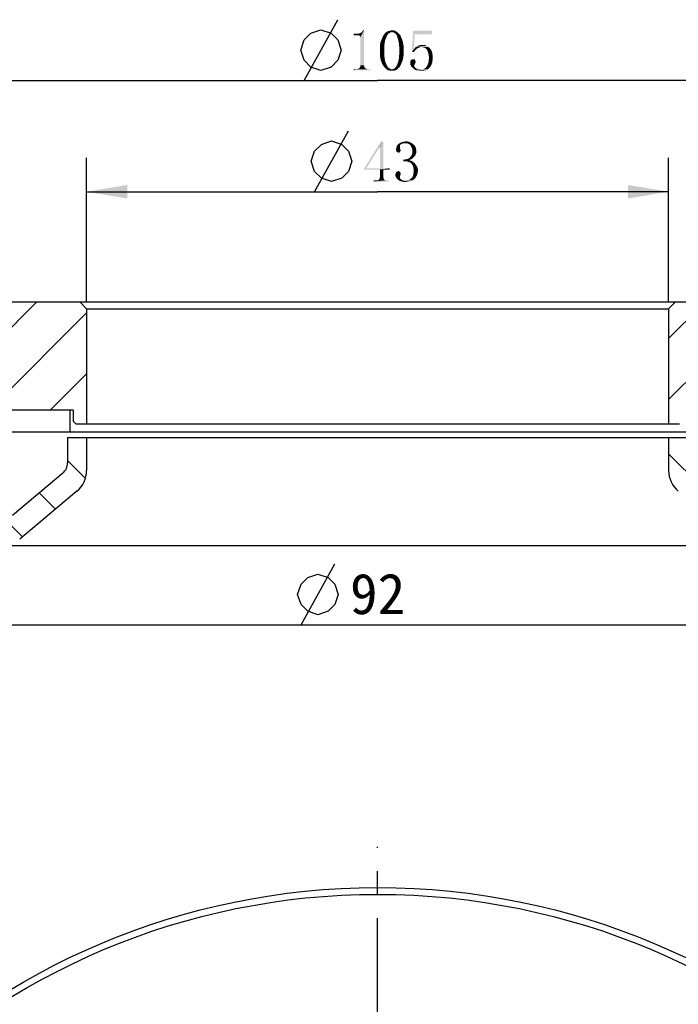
# Model space of a CAD drawing. Header units: millimetres. Extents: x 79 to 205, y 35 to 252.
# Tile 3 of 4: x 113 to 162, y 180 to 252. Entities that reach past the tile are written whole.
import ezdxf

# ---------------------------------------------------------------- set-up
doc = ezdxf.new("R2010")
doc.units = ezdxf.units.MM
doc.header["$LTSCALE"] = 23.1
doc.header["$PDMODE"] = 3
doc.header["$PDSIZE"] = 8
doc.linetypes.add('CENTER', pattern=[0.6, 0.375, -0.075, 0.075, -0.075])
doc.layers.get('0').update_dxf_attribs({"linetype": 'CONTINUOUS'})
doc.layers.get('Defpoints').update_dxf_attribs({"linetype": 'CONTINUOUS'})
for name, color, linetype in [('00_COMPONENTS', 7, 'CONTINUOUS'), ('03_ALL_AXES', 7, 'CONTINUOUS'), ('51__DRAFT_DIMS', 7, 'CONTINUOUS')]:
    doc.layers.add(name, color=color, linetype=linetype)
doc.styles.get("Standard").update_dxf_attribs({"font": 'simfang.ttf'})
doc.dimstyles.new('DIMSTYLE_1', dxfattribs={"dimtxt": 3, "dimasz": 3, "dimexe": 2.5, "dimexo": 0.5, "dimgap": 0.75, "dimtad": 1, "dimdsep": 46, "dimtxsty": 'STANDARD', "dimblk": '_FILLED', "dimblk1": '_FILLED', "dimblk2": '_FILLED', "dimcen": 0.09, "dimclrt": 3, "dimazin": 2, "dimtp": 0.3, "dimtm": 0.3, "dimtfac": 1, "dimtofl": 0, "dimtmove": 0, "dimatfit": 3, "dimldrblk": '_FILLED', "dimfxl": 1, "dimtolj": 1, "dimarcsym": 0})
doc.dimstyles.new('DIMSTYLE_4', dxfattribs={"dimtxt": 3, "dimasz": 3, "dimexe": 2.5, "dimexo": 0.5, "dimtad": 1, "dimdsep": 46, "dimtxsty": 'STANDARD', "dimblk": '_FILLED', "dimblk1": '_FILLED', "dimblk2": '_FILLED', "dimcen": 0.09, "dimclrt": 3, "dimazin": 2, "dimtp": 0.1, "dimtm": 0.1, "dimtfac": 1, "dimtofl": 0, "dimtmove": 0, "dimatfit": 1, "dimldrblk": '_FILLED', "dimfxl": 1, "dimtolj": 1, "dimarcsym": 0})

# ---------------------------------------------------------------- blocks, each defined once
blk = doc.blocks.new('_FILLED')
at = {"color": 0, "linetype": 'ByBlock'}
blk.add_solid([(0, 0), (-1, 0.167), (-1, -0.167)], dxfattribs=at)
blk = doc.blocks.new('*D1')
at = {"layer": '51__DRAFT_DIMS', "color": 4}
for p, q in [((87.411, 229.972), (87.411, 250.33)), ((192.411, 229.972), (192.411, 250.33)), ((87.411, 247.83), (139.911, 247.83)), ((192.411, 247.83), (139.911, 247.83))]:
    blk.add_line(p, q, dxfattribs=at)
at = {"layer": '51__DRAFT_DIMS', "color": 4, "xscale": 3, "yscale": 3, "zscale": 3, "rotation": 180}
blk.add_blockref('_FILLED', (87.411, 247.83), dxfattribs=at)
at = {"layer": '51__DRAFT_DIMS', "color": 4, "xscale": 3, "yscale": 3, "zscale": 3}
blk.add_blockref('_FILLED', (192.411, 247.83), dxfattribs=at)
blk = doc.blocks.new('*D2')
at = {"layer": '51__DRAFT_DIMS', "color": 4}
for p, q in [((118.411, 231.472), (118.411, 242.12)), ((161.411, 231.472), (161.411, 242.12)), ((118.411, 239.62), (139.911, 239.62)), ((161.411, 239.62), (139.911, 239.62))]:
    blk.add_line(p, q, dxfattribs=at)
at = {"layer": '51__DRAFT_DIMS', "color": 4, "xscale": 3, "yscale": 3, "zscale": 3, "rotation": 180}
blk.add_blockref('_FILLED', (118.411, 239.62), dxfattribs=at)
at = {"layer": '51__DRAFT_DIMS', "color": 4, "xscale": 3, "yscale": 3, "zscale": 3}
blk.add_blockref('_FILLED', (161.411, 239.62), dxfattribs=at)
blk = doc.blocks.new('*D6')
at = {"color": 4}
for p, q in [((102.481, 183.661), (91.074, 183.661)), ((105.981, 183.661), (102.481, 183.661)), ((116.808, 168.358), (105.981, 183.661))]:
    blk.add_line(p, q, dxfattribs=at)
at = {"color": 4, "xscale": 3, "yscale": 3, "zscale": 3, "rotation": 305.2806346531}
blk.add_blockref('_FILLED', (116.808, 168.358), dxfattribs=at)
blk = doc.blocks.new('*D10')
at = {"layer": '51__DRAFT_DIMS', "color": 0, "lineweight": -2}
for p, q in [((93.911, 214.972), (93.911, 205.118)), ((185.911, 214.972), (185.911, 205.118)), ((96.911, 207.618), (182.911, 207.618))]:
    blk.add_line(p, q, dxfattribs=at)
at = {"layer": 'Defpoints', "color": 0}
for p in [(93.911, 215.472), (185.911, 215.472), (185.911, 207.618)]:
    blk.add_point(p, dxfattribs=at)
at = {"layer": '51__DRAFT_DIMS', "color": 0, "linetype": 'ByBlock', "lineweight": -2, "xscale": 3, "yscale": 3, "zscale": 3, "rotation": 180}
blk.add_blockref('_FILLED', (93.911, 207.618), dxfattribs=at)
at = {"layer": '51__DRAFT_DIMS', "color": 0, "linetype": 'ByBlock', "lineweight": -2, "xscale": 3, "yscale": 3, "zscale": 3}
blk.add_blockref('_FILLED', (185.911, 207.618), dxfattribs=at)
at = {"layer": '51__DRAFT_DIMS', "color": 3, "insert": (139.911, 209.885), "char_height": 3, "attachment_point": 5}
blk.add_mtext('\\A1;92', dxfattribs=at)

msp = doc.modelspace()

# ---------------------------------------------------------------- hatches: boundary and pattern name
h = msp.add_hatch()
h.set_pattern_fill('ANSI31', color=256)
h.paths.add_polyline_path([(93.91087, 221.87195), (92.51087, 221.87195), (92.51087, 223.47195), (117.16087, 223.47195), (117.41087, 223.47195), (117.41087, 222.67195), (117.61087, 222.47195), (118.41087, 222.47195), (118.41087, 230.97195), (117.91087, 231.47195), (87.91087, 231.47195), (87.41087, 230.97195), (87.41087, 215.47195), (93.91087, 215.47195)])
h.paths.add_polyline_path([(192.41087, 215.47195), (192.41087, 230.97195), (191.91087, 231.47195), (161.91087, 231.47195), (161.41087, 230.97195), (161.41087, 222.47195), (162.21087, 222.47195), (162.41087, 222.67195), (162.41087, 223.47195), (162.66087, 223.47195), (187.3108, 223.47195), (187.3108, 221.87195), (185.91087, 221.87195), (185.91087, 215.47195)])
h = msp.add_hatch()
h.set_pattern_fill('ANSI31', color=256, angle=90)
h.paths.add_polyline_path([(87.41087, 213.47195), (87.41087, 215.47195), (93.91087, 215.47195), (112.28568, 215.47195, 0.17632698), (112.92847, 215.70591), (116.65366, 218.83172, 0.22169466), (117.01087, 219.59776), (117.01087, 221.47195), (118.41087, 221.47195), (118.41087, 219.01962, -0.22169466), (117.69645, 217.48753), (113.46851, 213.93987, -0.17632698), (112.18293, 213.47195)])
h = msp.add_hatch()
h.set_pattern_fill('ANSI31', color=256, angle=90)
h.paths.add_polyline_path([(192.41087, 213.47195), (192.41087, 215.47195), (185.91087, 215.47195), (167.53607, 215.47195, -0.17632698), (166.89328, 215.70591), (163.16809, 218.83172, -0.22169466), (162.81087, 219.59776), (162.81087, 221.47195), (161.41087, 221.47195), (161.41087, 219.01962, 0.22169466), (162.1253, 217.48753), (166.35324, 213.93987, 0.17632698), (167.63881, 213.47195)])

# ---------------------------------------------------------------- linework, layer by layer
at = {"color": 7}
for p, q in [((117.01087, 221.47195), (117.01087, 219.59776)), ((117.01087, 221.47195), (162.81087, 221.47195)), ((118.41087, 221.47195), (118.41087, 219.01962)), ((161.41087, 221.47195), (161.41087, 219.01962)), ((116.65366, 218.83172), (112.92847, 215.70591)), ((117.69645, 217.48753), (113.46851, 213.93987)), ((87.41087, 213.47195), (192.41087, 213.47195))]:
    msp.add_line(p, q, dxfattribs=at)
for centre, radius, start, end in [((116.01087, 219.59776), 1, 310, 0), ((116.41087, 219.01962), 2, 310, 0), ((163.41087, 219.01962), 2, 180, 230)]:
    msp.add_arc(centre, radius, start, end, dxfattribs=at)
at = {"layer": '00_COMPONENTS', "color": 7}
for p, q in [((87.91087, 231.47195), (191.91087, 231.47195)), ((118.41087, 230.97195), (117.91087, 231.47195)), ((161.41087, 230.97195), (161.91087, 231.47195)), ((118.41087, 230.97195), (118.41087, 222.47195)), ((118.41087, 230.97195), (161.41087, 230.97195)), ((161.41087, 230.97195), (161.41087, 222.47195)), ((117.41087, 223.47195), (92.51087, 223.47195)), ((117.16087, 223.47195), (117.16086, 221.87195)), ((117.41087, 223.47195), (117.41087, 222.67195)), ((117.61087, 222.47195), (117.41087, 222.67195)), ((117.61087, 222.47195), (162.21087, 222.47195)), ((92.51087, 221.87195), (187.31087, 221.87195)), ((87.41087, 213.47195), (192.41087, 213.47195))]:
    msp.add_line(p, q, dxfattribs=at)
for radius in [52.5, 52]:
    msp.add_circle((139.91087, 135.70469), radius, dxfattribs=at)
at = {"layer": '03_ALL_AXES', "color": 1, "linetype": 'CENTER'}
msp.add_line((139.91087, 135.70469), (139.91087, 191.20469), dxfattribs=at)
at = {"layer": '51__DRAFT_DIMS', "color": 3}
for p, q in [((134.47628, 247.8305), (136.97628, 252.3305)), ((135.25764, 239.61988), (137.75763, 244.11988)), ((134.25367, 207.61783), (136.75367, 212.11783))]:
    msp.add_line(p, q, dxfattribs=at)
for points in [[(134.22628, 250.08049), (134.47628, 250.83048), (134.97628, 251.33049), (135.72627, 251.58048), (136.47628, 251.33049), (136.97628, 250.83048), (137.22628, 250.08049), (136.97628, 249.33049), (136.47628, 248.83048), (135.72627, 248.58049), (134.97628, 248.83048), (134.47628, 249.33049), (134.22628, 250.08049)], [(135.00763, 241.86987), (135.25764, 242.61986), (135.75763, 243.11987), (136.50763, 243.36986), (137.25764, 243.11987), (137.75763, 242.61986), (138.00763, 241.86987), (137.75763, 241.11987), (137.25764, 240.61986), (136.50763, 240.36987), (135.75763, 240.61986), (135.25764, 241.11987), (135.00763, 241.86987)], [(134.00367, 209.86782), (134.25367, 210.61781), (134.75367, 211.11782), (135.50366, 211.36781), (136.25367, 211.11782), (136.75367, 210.61781), (137.00367, 209.86782), (136.75367, 209.11782), (136.25367, 208.61781), (135.50366, 208.36782), (134.75367, 208.61781), (134.25367, 209.11782), (134.00367, 209.86782)]]:
    msp.add_lwpolyline(points, dxfattribs=at)
for points in [[(138.15395, 251.18206), (138.50551, 251.29925), (138.57583, 251.32268)], [(138.45864, 251.18206), (138.15395, 251.18206), (138.57583, 251.32268)], [(138.41176, 251.29925), (138.50551, 251.29925), (138.15395, 251.18206)], [(138.31801, 251.29925), (138.41176, 251.29925), (138.15395, 251.18206)], [(138.31801, 251.29925), (138.15395, 251.18206), (138.15395, 251.29925)], [(138.45864, 251.18206), (138.64614, 251.34612), (138.71645, 251.393)], [(138.55239, 251.18206), (138.45864, 251.18206), (138.71645, 251.393)], [(138.45864, 251.18206), (138.57583, 251.32268), (138.64614, 251.34612)], [(138.55239, 251.18206), (138.71645, 251.393), (138.90395, 251.55706)], [(138.59926, 251.13518), (138.55239, 251.18206), (138.90395, 251.55706)], [(138.6227, 251.08831), (138.59926, 251.13518), (138.90395, 251.55706)], [(138.64614, 251.04143), (138.6227, 251.08831), (138.90395, 251.55706)], [(138.64614, 248.9555), (138.64614, 251.04143), (138.90395, 251.55706)], [(138.64614, 248.9555), (138.90395, 251.55706), (138.90395, 248.9555)], [(138.71645, 251.393), (138.76333, 251.43987), (138.90395, 251.55706)], [(138.76333, 251.43987), (138.8102, 251.51018), (138.90395, 251.55706)], [(138.90395, 251.55706), (138.8102, 251.51018), (138.83364, 251.55706)], [(140.21645, 250.90081), (140.26333, 251.018), (140.56801, 251.04144)], [(140.21645, 250.90081), (140.56801, 251.04144), (140.47426, 250.8305)], [(140.59145, 251.13519), (140.56801, 251.04144), (140.26333, 251.018)], [(140.59145, 251.13519), (140.26333, 251.018), (140.3102, 251.13519)], [(140.63833, 251.2055), (140.3102, 251.13519), (140.38051, 251.22893)], [(140.3102, 251.13519), (140.63833, 251.2055), (140.59145, 251.13519)], [(140.73208, 251.32269), (140.6852, 251.27581), (140.38051, 251.22893)], [(140.73208, 251.32269), (140.38051, 251.22893), (140.45083, 251.32269)], [(140.38051, 251.22893), (140.6852, 251.27581), (140.63833, 251.2055)], [(140.84926, 251.393), (140.80239, 251.34612), (140.45083, 251.32269)], [(140.84926, 251.393), (140.45083, 251.32269), (140.52114, 251.393)], [(140.45083, 251.32269), (140.80239, 251.34612), (140.73208, 251.32269)], [(141.31801, 251.43987), (140.96645, 251.41643), (140.52114, 251.393)], [(141.31801, 251.43987), (140.52114, 251.393), (140.59145, 251.43987)], [(140.84926, 251.393), (140.52114, 251.393), (140.96645, 251.41643)], [(141.22426, 251.48675), (140.59145, 251.43987), (140.6852, 251.48675)], [(140.59145, 251.43987), (141.22426, 251.48675), (141.31801, 251.43987)], [(140.6852, 251.48675), (140.77895, 251.51018), (141.15395, 251.53362)], [(140.6852, 251.48675), (141.15395, 251.53362), (141.22426, 251.48675)], [(141.0602, 251.53362), (141.15395, 251.53362), (140.77895, 251.51018)], [(141.0602, 251.53362), (140.77895, 251.51018), (140.8727, 251.53362)], [(140.84926, 251.393), (140.96645, 251.41643), (140.89614, 251.393)], [(140.8727, 251.53362), (140.96645, 251.55706), (141.0602, 251.53362)], [(141.03676, 251.393), (140.96645, 251.41643), (141.31801, 251.43987)], [(141.08364, 251.393), (141.03676, 251.393), (141.31801, 251.43987)], [(141.08364, 251.393), (141.31801, 251.43987), (141.38833, 251.393)], [(141.38833, 251.393), (141.15395, 251.34612), (141.08364, 251.393)], [(141.20083, 251.32269), (141.15395, 251.34612), (141.38833, 251.393)], [(141.20083, 251.32269), (141.38833, 251.393), (141.45864, 251.32269)], [(141.45864, 251.32269), (141.2477, 251.27581), (141.20083, 251.32269)], [(141.2477, 251.27581), (141.45864, 251.32269), (141.52895, 251.25237)], [(141.52895, 251.25237), (141.29458, 251.2055), (141.2477, 251.27581)], [(141.29458, 251.2055), (141.52895, 251.25237), (141.59926, 251.15862)], [(141.59926, 251.15862), (141.34145, 251.13519), (141.29458, 251.2055)], [(141.36489, 251.04144), (141.34145, 251.13519), (141.59926, 251.15862)], [(141.36489, 251.04144), (141.59926, 251.15862), (141.64614, 251.04144)], [(141.64614, 251.04144), (141.4352, 250.8305), (141.36489, 251.04144)], [(141.64614, 251.04144), (141.69301, 250.92425), (141.4352, 250.8305)], [(142.65395, 251.25237), (142.44301, 249.93987), (142.53676, 251.51018)], [(142.65395, 251.25237), (142.58364, 250.12737), (142.44301, 249.93987)], [(142.53676, 251.51018), (143.94301, 251.51018), (142.65395, 251.25237)], [(142.65395, 251.25237), (143.94301, 251.51018), (143.89614, 251.25237)], [(140.07583, 250.36175), (140.09926, 250.52581), (140.42739, 250.59612)], [(140.07583, 250.36175), (140.42739, 250.59612), (140.40395, 250.33831)], [(140.40395, 250.33831), (140.07583, 250.22112), (140.07583, 250.36175)], [(140.07583, 250.05706), (140.07583, 250.22112), (140.40395, 250.33831)], [(140.07583, 250.05706), (140.40395, 250.33831), (140.40395, 250.05706)], [(140.42739, 250.59612), (140.09926, 250.52581), (140.1227, 250.66644)], [(140.1227, 250.66644), (140.16958, 250.78362), (140.47426, 250.8305)], [(140.1227, 250.66644), (140.47426, 250.8305), (140.42739, 250.59612)], [(140.47426, 250.8305), (140.16958, 250.78362), (140.21645, 250.90081)], [(141.4352, 250.8305), (141.69301, 250.92425), (141.73989, 250.80706)], [(141.73989, 250.80706), (141.48208, 250.59612), (141.4352, 250.8305)], [(141.73989, 250.80706), (141.78676, 250.66644), (141.48208, 250.59612)], [(141.48208, 250.59612), (141.78676, 250.66644), (141.8102, 250.52581)], [(141.8102, 250.52581), (141.50551, 250.33831), (141.48208, 250.59612)], [(141.8102, 250.52581), (141.83364, 250.38518), (141.50551, 250.33831)], [(141.50551, 250.33831), (141.83364, 250.38518), (141.83364, 250.22112)], [(141.83364, 250.22112), (141.50551, 250.05706), (141.50551, 250.33831)], [(143.09926, 250.29143), (142.65395, 250.22112), (142.7477, 250.31487)], [(143.09926, 250.29143), (143.00551, 250.268), (142.65395, 250.22112)], [(143.00551, 250.268), (142.9352, 250.24456), (142.65395, 250.22112)], [(142.7477, 250.31487), (142.84145, 250.36175), (143.54458, 250.40862)], [(142.7477, 250.31487), (143.54458, 250.40862), (143.66176, 250.31487)], [(142.7477, 250.31487), (143.66176, 250.31487), (143.09926, 250.29143)], [(143.54458, 250.40862), (142.84145, 250.36175), (142.91176, 250.40862)], [(143.23989, 250.4555), (143.40395, 250.4555), (142.91176, 250.40862)], [(143.23989, 250.4555), (142.91176, 250.40862), (143.07583, 250.4555)], [(142.91176, 250.40862), (143.40395, 250.4555), (143.54458, 250.40862)], [(143.19301, 250.29143), (143.09926, 250.29143), (143.66176, 250.31487)], [(143.3102, 250.268), (143.19301, 250.29143), (143.66176, 250.31487)], [(143.40395, 250.24456), (143.3102, 250.268), (143.66176, 250.31487)], [(143.40395, 250.24456), (143.66176, 250.31487), (143.77895, 250.22112)], [(140.40395, 250.05706), (140.07583, 249.86956), (140.07583, 250.05706)], [(140.07583, 249.86956), (140.40395, 250.05706), (140.40395, 249.75237)], [(140.40395, 249.75237), (140.07583, 249.7055), (140.07583, 249.86956)], [(140.09926, 249.56487), (140.07583, 249.7055), (140.40395, 249.75237)], [(140.09926, 249.56487), (140.40395, 249.75237), (140.42739, 249.47112)], [(140.42739, 249.47112), (140.1227, 249.40081), (140.09926, 249.56487)], [(141.83364, 249.7055), (141.48208, 249.47112), (141.50551, 249.75237)], [(141.83364, 249.7055), (141.8102, 249.56487), (141.48208, 249.47112)], [(141.48208, 249.47112), (141.8102, 249.56487), (141.78676, 249.42425)], [(141.50551, 250.05706), (141.83364, 250.22112), (141.83364, 250.05706)], [(141.83364, 250.05706), (141.83364, 249.86956), (141.50551, 249.75237)], [(141.83364, 250.05706), (141.50551, 249.75237), (141.50551, 250.05706)], [(141.50551, 249.75237), (141.83364, 249.86956), (141.83364, 249.7055)], [(142.58364, 250.12737), (142.72426, 250.10393), (142.44301, 249.93987)], [(142.72426, 250.10393), (142.65395, 250.03362), (142.44301, 249.93987)], [(142.44301, 249.93987), (142.65395, 250.03362), (142.60708, 249.93987)], [(142.86489, 250.22112), (142.79458, 250.17425), (142.58364, 250.12737)], [(142.86489, 250.22112), (142.58364, 250.12737), (142.65395, 250.22112)], [(142.58364, 250.12737), (142.79458, 250.17425), (142.72426, 250.10393)], [(142.65395, 250.22112), (142.9352, 250.24456), (142.86489, 250.22112)], [(143.77895, 250.22112), (143.4977, 250.17425), (143.40395, 250.24456)], [(143.56801, 250.0805), (143.4977, 250.17425), (143.77895, 250.22112)], [(143.56801, 250.0805), (143.77895, 250.22112), (143.8727, 250.0805)], [(143.8727, 250.0805), (143.61489, 249.96331), (143.56801, 250.0805)], [(143.61489, 249.96331), (143.8727, 250.0805), (143.94301, 249.91643)], [(143.94301, 249.91643), (143.66176, 249.82268), (143.61489, 249.96331)], [(143.66176, 249.82268), (143.94301, 249.91643), (143.96645, 249.75237)], [(143.96645, 249.75237), (143.6852, 249.68206), (143.66176, 249.82268)], [(143.6852, 249.68206), (143.96645, 249.75237), (143.98989, 249.54143)], [(143.98989, 249.54143), (143.70864, 249.518), (143.6852, 249.68206)], [(143.6852, 249.3305), (143.70864, 249.518), (143.98989, 249.54143)], [(143.6852, 249.3305), (143.98989, 249.54143), (143.96645, 249.3305)], [(138.92739, 248.83831), (138.59926, 248.79143), (138.6227, 248.83831)], [(138.59926, 248.79143), (138.92739, 248.83831), (138.95083, 248.79143)], [(138.90395, 248.9555), (138.6227, 248.88518), (138.64614, 248.9555)], [(138.6227, 248.88518), (138.90395, 248.9555), (138.92739, 248.88518)], [(138.92739, 248.88518), (138.6227, 248.83831), (138.6227, 248.88518)], [(138.6227, 248.83831), (138.92739, 248.88518), (138.92739, 248.83831)], [(140.16958, 249.28362), (140.1227, 249.40081), (140.42739, 249.47112)], [(140.16958, 249.28362), (140.42739, 249.47112), (140.47426, 249.23675)], [(140.47426, 249.23675), (140.21645, 249.143), (140.16958, 249.28362)], [(140.26333, 249.02581), (140.21645, 249.143), (140.47426, 249.23675)], [(140.26333, 249.02581), (140.47426, 249.23675), (140.56801, 249.02581)], [(140.56801, 249.02581), (140.33364, 248.93206), (140.26333, 249.02581)], [(140.56801, 249.02581), (140.59145, 248.9555), (140.33364, 248.93206)], [(140.33364, 248.93206), (140.59145, 248.9555), (140.63833, 248.88519)], [(140.63833, 248.88519), (140.38051, 248.83831), (140.33364, 248.93206)], [(140.38051, 248.83831), (140.63833, 248.88519), (140.6852, 248.81487)], [(140.6852, 248.81487), (140.45083, 248.768), (140.38051, 248.83831)], [(140.45083, 248.768), (140.6852, 248.81487), (140.73208, 248.768)], [(141.20083, 248.768), (141.2477, 248.81487), (141.52895, 248.83831)], [(141.20083, 248.768), (141.52895, 248.83831), (141.45864, 248.768)], [(141.52895, 248.83831), (141.2477, 248.81487), (141.29458, 248.88519)], [(141.59926, 248.93206), (141.29458, 248.88519), (141.31801, 248.9555)], [(141.29458, 248.88519), (141.59926, 248.93206), (141.52895, 248.83831)], [(141.31801, 248.9555), (141.36489, 249.02581), (141.64614, 249.04925)], [(141.31801, 248.9555), (141.64614, 249.04925), (141.59926, 248.93206)], [(141.69301, 249.16643), (141.36489, 249.02581), (141.4352, 249.23675)], [(141.69301, 249.16643), (141.64614, 249.04925), (141.36489, 249.02581)], [(141.78676, 249.42425), (141.4352, 249.23675), (141.48208, 249.47112)], [(141.78676, 249.42425), (141.73989, 249.28362), (141.4352, 249.23675)], [(141.4352, 249.23675), (141.73989, 249.28362), (141.69301, 249.16643)], [(142.70083, 249.28362), (142.32583, 249.26018), (142.3727, 249.3305)], [(142.32583, 249.26018), (142.70083, 249.28362), (142.72426, 249.21331)], [(142.72426, 249.21331), (142.32583, 249.143), (142.32583, 249.26018)], [(142.32583, 249.143), (142.72426, 249.21331), (142.70083, 249.11956)], [(142.70083, 249.11956), (142.32583, 249.02581), (142.32583, 249.143)], [(142.70083, 249.11956), (142.65395, 249.04925), (142.32583, 249.02581)], [(142.32583, 249.02581), (142.65395, 249.04925), (142.63051, 249.00237)], [(142.63051, 249.00237), (142.3727, 248.90862), (142.32583, 249.02581)], [(142.65395, 249.37737), (142.67739, 249.35393), (142.3727, 249.3305)], [(142.65395, 249.37737), (142.3727, 249.3305), (142.41958, 249.37737)], [(142.3727, 249.3305), (142.67739, 249.35393), (142.70083, 249.28362)], [(142.63051, 249.00237), (142.60708, 248.93206), (142.3727, 248.90862)], [(142.3727, 248.90862), (142.60708, 248.93206), (142.63051, 248.86175)], [(142.63051, 248.86175), (142.46645, 248.81487), (142.3727, 248.90862)], [(142.58364, 249.40081), (142.63051, 249.40081), (142.41958, 249.37737)], [(142.53676, 249.40081), (142.58364, 249.40081), (142.41958, 249.37737)], [(142.48989, 249.40081), (142.53676, 249.40081), (142.41958, 249.37737)], [(142.48989, 249.40081), (142.41958, 249.37737), (142.44301, 249.40081)], [(142.41958, 249.37737), (142.63051, 249.40081), (142.65395, 249.37737)], [(142.46645, 248.81487), (142.63051, 248.86175), (142.65395, 248.81487)], [(142.65395, 248.81487), (142.5602, 248.72112), (142.46645, 248.81487)], [(142.65395, 248.81487), (142.70083, 248.768), (142.5602, 248.72112)], [(143.77895, 248.81487), (143.47426, 248.79143), (143.54458, 248.88518)], [(143.47426, 248.79143), (143.77895, 248.81487), (143.70864, 248.74456)], [(143.8727, 248.9555), (143.54458, 248.88518), (143.61489, 249.00237)], [(143.54458, 248.88518), (143.8727, 248.9555), (143.77895, 248.81487)], [(143.94301, 249.143), (143.61489, 249.00237), (143.66176, 249.143)], [(143.61489, 249.00237), (143.94301, 249.143), (143.8727, 248.9555)], [(143.96645, 249.3305), (143.66176, 249.143), (143.6852, 249.3305)], [(143.66176, 249.143), (143.96645, 249.3305), (143.94301, 249.143)], [(139.23208, 248.67425), (139.41958, 248.67425), (138.15395, 248.5805)], [(139.16176, 248.67425), (139.23208, 248.67425), (138.15395, 248.5805)], [(138.38833, 248.67425), (139.16176, 248.67425), (138.15395, 248.5805)], [(138.31801, 248.67425), (138.38833, 248.67425), (138.15395, 248.5805)], [(138.31801, 248.67425), (138.15395, 248.5805), (138.15395, 248.67425)], [(138.15395, 248.5805), (139.41958, 248.67425), (139.41958, 248.5805)], [(139.09145, 248.69768), (138.38833, 248.67425), (138.45864, 248.69768)], [(138.38833, 248.67425), (139.09145, 248.69768), (139.16176, 248.67425)], [(139.04458, 248.72112), (138.45864, 248.69768), (138.50551, 248.72112)], [(138.45864, 248.69768), (139.04458, 248.72112), (139.09145, 248.69768)], [(138.9977, 248.74456), (138.50551, 248.72112), (138.55239, 248.74456)], [(138.50551, 248.72112), (138.9977, 248.74456), (139.04458, 248.72112)], [(138.95083, 248.79143), (138.55239, 248.74456), (138.59926, 248.79143)], [(138.55239, 248.74456), (138.95083, 248.79143), (138.9977, 248.74456)], [(140.73208, 248.768), (140.54458, 248.69769), (140.45083, 248.768)], [(140.73208, 248.768), (140.80239, 248.72112), (140.54458, 248.69769)], [(140.54458, 248.69769), (140.80239, 248.72112), (140.84926, 248.69769)], [(140.84926, 248.69769), (140.61489, 248.62737), (140.54458, 248.69769)], [(140.84926, 248.69769), (140.89614, 248.67425), (140.61489, 248.62737)], [(140.61489, 248.62737), (141.01333, 248.67425), (141.38833, 248.69769)], [(140.61489, 248.62737), (141.38833, 248.69769), (141.31801, 248.62737)], [(140.96645, 248.67425), (141.01333, 248.67425), (140.61489, 248.62737)], [(140.89614, 248.67425), (140.96645, 248.67425), (140.61489, 248.62737)], [(141.31801, 248.62737), (140.6852, 248.5805), (140.61489, 248.62737)], [(140.77895, 248.5805), (140.6852, 248.5805), (141.31801, 248.62737)], [(141.15395, 248.5805), (140.77895, 248.5805), (141.31801, 248.62737)], [(141.15395, 248.5805), (140.8727, 248.55706), (140.77895, 248.5805)], [(140.96645, 248.55706), (140.8727, 248.55706), (141.15395, 248.5805)], [(140.96645, 248.55706), (141.15395, 248.5805), (141.0602, 248.55706)], [(141.38833, 248.69769), (141.01333, 248.67425), (141.08364, 248.69769)], [(141.08364, 248.69769), (141.13051, 248.72112), (141.45864, 248.768)], [(141.08364, 248.69769), (141.45864, 248.768), (141.38833, 248.69769)], [(141.45864, 248.768), (141.13051, 248.72112), (141.20083, 248.768)], [(141.15395, 248.5805), (141.31801, 248.62737), (141.22426, 248.5805)], [(142.5602, 248.72112), (142.70083, 248.768), (142.77114, 248.72112)], [(142.77114, 248.72112), (142.67739, 248.62737), (142.5602, 248.72112)], [(142.77114, 248.72112), (142.95864, 248.67425), (142.67739, 248.62737)], [(142.95864, 248.67425), (143.1227, 248.65081), (142.67739, 248.62737)], [(143.1227, 248.65081), (143.59145, 248.65081), (142.67739, 248.62737)], [(142.67739, 248.62737), (143.59145, 248.65081), (143.4977, 248.60393)], [(143.4977, 248.60393), (142.81801, 248.5805), (142.67739, 248.62737)], [(142.95864, 248.5805), (142.81801, 248.5805), (143.4977, 248.60393)], [(143.33364, 248.5805), (142.95864, 248.5805), (143.4977, 248.60393)], [(143.33364, 248.5805), (143.1227, 248.55706), (142.95864, 248.5805)], [(143.1227, 248.65081), (143.26333, 248.67425), (143.66176, 248.69768)], [(143.1227, 248.65081), (143.66176, 248.69768), (143.59145, 248.65081)], [(143.1227, 248.55706), (143.33364, 248.5805), (143.21645, 248.55706)], [(143.66176, 248.69768), (143.26333, 248.67425), (143.38051, 248.72112)], [(143.33364, 248.5805), (143.4977, 248.60393), (143.42739, 248.5805)], [(143.70864, 248.74456), (143.38051, 248.72112), (143.47426, 248.79143)], [(143.38051, 248.72112), (143.70864, 248.74456), (143.66176, 248.69768)], [(140.33364, 243.34644), (140.05239, 242.90113), (138.90395, 241.33082)], [(140.33364, 243.34644), (138.90395, 241.33082), (140.16958, 243.34644)], [(140.07583, 242.90113), (140.05239, 242.90113), (140.33364, 243.34644)], [(140.07583, 241.35425), (140.07583, 242.90113), (140.33364, 243.34644)], [(140.07583, 241.35425), (140.33364, 243.34644), (140.33364, 241.35425)], [(141.55239, 242.948), (141.29458, 242.87769), (141.31801, 242.99488)], [(141.57583, 243.06519), (141.31801, 242.99488), (141.38833, 243.08863)], [(141.57583, 243.06519), (141.55239, 243.01832), (141.31801, 242.99488)], [(141.31801, 242.99488), (141.55239, 243.01832), (141.55239, 242.948)], [(141.69301, 243.15894), (141.38833, 243.08863), (141.50551, 243.18238)], [(141.69301, 243.15894), (141.6227, 243.11207), (141.38833, 243.08863)], [(141.38833, 243.08863), (141.6227, 243.11207), (141.57583, 243.06519)], [(141.8102, 243.20582), (141.50551, 243.18238), (141.6227, 243.25269)], [(141.50551, 243.18238), (141.8102, 243.20582), (141.69301, 243.15894)], [(142.32583, 243.27613), (141.6227, 243.25269), (141.73989, 243.29957)], [(141.8102, 243.20582), (141.6227, 243.25269), (142.32583, 243.27613)], [(142.1852, 243.323), (141.73989, 243.29957), (141.88051, 243.323)], [(141.73989, 243.29957), (142.1852, 243.323), (142.32583, 243.27613)], [(141.95083, 243.20582), (141.8102, 243.20582), (142.32583, 243.27613)], [(141.88051, 243.323), (142.02114, 243.34644), (142.1852, 243.323)], [(142.06801, 243.20582), (141.95083, 243.20582), (142.32583, 243.27613)], [(142.06801, 243.20582), (142.32583, 243.27613), (142.44301, 243.20582)], [(142.44301, 243.20582), (142.1852, 243.15894), (142.06801, 243.20582)], [(142.27895, 243.11207), (142.1852, 243.15894), (142.44301, 243.20582)], [(142.27895, 243.11207), (142.44301, 243.20582), (142.5602, 243.11207)], [(142.5602, 243.11207), (142.34926, 243.04175), (142.27895, 243.11207)], [(142.34926, 243.04175), (142.5602, 243.11207), (142.65395, 243.01832)], [(142.65395, 243.01832), (142.39614, 242.948), (142.34926, 243.04175)], [(142.39614, 242.948), (142.65395, 243.01832), (142.72426, 242.90113)], [(140.05239, 242.90113), (139.06801, 241.35425), (138.90395, 241.33082)], [(141.55239, 242.85425), (141.27114, 242.7605), (141.29458, 242.87769)], [(141.55239, 242.85425), (141.57583, 242.80738), (141.27114, 242.7605)], [(141.57583, 242.80738), (141.57583, 242.78394), (141.27114, 242.7605)], [(141.27114, 242.7605), (141.57583, 242.78394), (141.59926, 242.73707)], [(141.59926, 242.73707), (141.27114, 242.69019), (141.27114, 242.7605)], [(141.27114, 242.69019), (141.59926, 242.73707), (141.6227, 242.69019)], [(141.6227, 242.69019), (141.29458, 242.64332), (141.27114, 242.69019)], [(141.55239, 242.948), (141.55239, 242.90113), (141.29458, 242.87769)], [(141.29458, 242.87769), (141.55239, 242.90113), (141.55239, 242.85425)], [(141.29458, 242.64332), (141.6227, 242.69019), (141.59926, 242.61988)], [(141.59926, 242.61988), (141.29458, 242.59644), (141.29458, 242.64332)], [(141.34145, 242.573), (141.29458, 242.59644), (141.59926, 242.61988)], [(141.34145, 242.573), (141.59926, 242.61988), (141.57583, 242.573)], [(141.57583, 242.573), (141.38833, 242.52613), (141.34145, 242.573)], [(141.38833, 242.52613), (141.57583, 242.573), (141.52895, 242.52613)], [(141.52895, 242.52613), (141.45864, 242.50269), (141.38833, 242.52613)], [(142.70083, 242.31519), (142.3727, 242.24488), (142.44301, 242.36207)], [(142.3727, 242.24488), (142.70083, 242.31519), (142.63051, 242.22144)], [(142.72426, 242.90113), (142.44301, 242.83082), (142.39614, 242.948)], [(142.44301, 242.83082), (142.72426, 242.90113), (142.7477, 242.78394)], [(142.7477, 242.78394), (142.46645, 242.73707), (142.44301, 242.83082)], [(142.7477, 242.43238), (142.44301, 242.36207), (142.46645, 242.47925)], [(142.44301, 242.36207), (142.7477, 242.43238), (142.70083, 242.31519)], [(142.46645, 242.73707), (142.7477, 242.78394), (142.77114, 242.66675)], [(142.77114, 242.66675), (142.46645, 242.61988), (142.46645, 242.73707)], [(142.46645, 242.61988), (142.77114, 242.66675), (142.77114, 242.54957)], [(142.77114, 242.54957), (142.46645, 242.47925), (142.46645, 242.61988)], [(142.46645, 242.47925), (142.77114, 242.54957), (142.7477, 242.43238)], [(142.3727, 242.0105), (141.8102, 241.98707), (141.97426, 242.0105)], [(141.8102, 241.98707), (142.3727, 242.0105), (142.23208, 241.96363)], [(142.23208, 241.96363), (141.8102, 241.86988), (141.8102, 241.98707)], [(142.23208, 241.96363), (142.41958, 241.89332), (141.8102, 241.86988)], [(141.90395, 241.86988), (141.8102, 241.86988), (142.41958, 241.89332)], [(142.02114, 241.86988), (141.90395, 241.86988), (142.41958, 241.89332)], [(141.97426, 242.0105), (142.11489, 242.03394), (142.46645, 242.05738)], [(141.97426, 242.0105), (142.46645, 242.05738), (142.3727, 242.0105)], [(142.09145, 241.84644), (142.02114, 241.86988), (142.41958, 241.89332)], [(142.1852, 241.823), (142.09145, 241.84644), (142.41958, 241.89332)], [(142.46645, 242.05738), (142.11489, 242.03394), (142.20864, 242.08082)], [(142.25551, 241.79957), (142.1852, 241.823), (142.41958, 241.89332)], [(142.5602, 242.15113), (142.20864, 242.08082), (142.30239, 242.15113)], [(142.20864, 242.08082), (142.5602, 242.15113), (142.46645, 242.05738)], [(142.25551, 241.79957), (142.41958, 241.89332), (142.5602, 241.79957)], [(142.5602, 241.79957), (142.32583, 241.77613), (142.25551, 241.79957)], [(142.63051, 242.22144), (142.30239, 242.15113), (142.3727, 242.24488)], [(142.30239, 242.15113), (142.63051, 242.22144), (142.5602, 242.15113)], [(142.3727, 241.72925), (142.32583, 241.77613), (142.5602, 241.79957)], [(142.3727, 241.72925), (142.5602, 241.79957), (142.67739, 241.70582)], [(142.67739, 241.70582), (142.41958, 241.68238), (142.3727, 241.72925)], [(142.48989, 241.58863), (142.41958, 241.68238), (142.67739, 241.70582)], [(142.48989, 241.58863), (142.67739, 241.70582), (142.7477, 241.58863)], [(142.7477, 241.58863), (142.53676, 241.47144), (142.48989, 241.58863)], [(142.7477, 241.58863), (142.81801, 241.49488), (142.53676, 241.47144)], [(140.33364, 241.35425), (140.80239, 241.35425), (138.90395, 241.33082)], [(140.07583, 241.35425), (140.33364, 241.35425), (138.90395, 241.33082)], [(139.06801, 241.35425), (140.07583, 241.35425), (138.90395, 241.33082)], [(138.90395, 241.2605), (138.90395, 241.33082), (140.80239, 241.35425)], [(140.07583, 241.2605), (138.90395, 241.2605), (140.80239, 241.35425)], [(140.33364, 241.2605), (140.07583, 241.2605), (140.80239, 241.35425)], [(140.33364, 241.2605), (140.07583, 240.67456), (140.07583, 241.2605)], [(140.07583, 240.67456), (140.33364, 241.2605), (140.33364, 240.67456)], [(140.33364, 241.2605), (140.80239, 241.35425), (140.80239, 241.2605)], [(141.6227, 240.93238), (141.22426, 240.8855), (141.2477, 240.97925)], [(141.22426, 240.8855), (141.6227, 240.93238), (141.59926, 240.86207)], [(141.59926, 240.86207), (141.22426, 240.79175), (141.22426, 240.8855)], [(141.22426, 240.79175), (141.59926, 240.86207), (141.57583, 240.79175)], [(141.57583, 241.073), (141.59926, 241.00269), (141.2477, 240.97925)], [(141.57583, 241.073), (141.2477, 240.97925), (141.29458, 241.073)], [(141.2477, 240.97925), (141.59926, 241.00269), (141.6227, 240.93238)], [(141.50551, 241.11988), (141.55239, 241.09644), (141.29458, 241.073)], [(141.50551, 241.11988), (141.29458, 241.073), (141.36489, 241.11988)], [(141.29458, 241.073), (141.55239, 241.09644), (141.57583, 241.073)], [(141.48208, 241.14332), (141.36489, 241.11988), (141.4352, 241.14332)], [(141.36489, 241.11988), (141.48208, 241.14332), (141.50551, 241.11988)], [(142.81801, 240.83863), (142.48989, 240.72144), (142.53676, 240.86207)], [(142.48989, 240.72144), (142.81801, 240.83863), (142.7477, 240.698)], [(142.53676, 241.47144), (142.81801, 241.49488), (142.86489, 241.37769)], [(142.86489, 241.37769), (142.5602, 241.33082), (142.53676, 241.47144)], [(142.86489, 241.00269), (142.53676, 240.86207), (142.5602, 241.00269)], [(142.53676, 240.86207), (142.86489, 241.00269), (142.81801, 240.83863)], [(142.5602, 241.33082), (142.86489, 241.37769), (142.88833, 241.2605)], [(142.88833, 241.2605), (142.58364, 241.19019), (142.5602, 241.33082)], [(142.88833, 241.14332), (142.5602, 241.00269), (142.58364, 241.19019)], [(142.5602, 241.00269), (142.88833, 241.14332), (142.86489, 241.00269)], [(142.58364, 241.19019), (142.88833, 241.2605), (142.88833, 241.14332)], [(140.59145, 240.46363), (140.75551, 240.46363), (139.60708, 240.36988)], [(140.4977, 240.46363), (140.59145, 240.46363), (139.60708, 240.36988)], [(139.9352, 240.46363), (140.4977, 240.46363), (139.60708, 240.36988)], [(139.86489, 240.46363), (139.9352, 240.46363), (139.60708, 240.36988)], [(139.81801, 240.46363), (139.86489, 240.46363), (139.60708, 240.36988)], [(139.81801, 240.46363), (139.60708, 240.36988), (139.60708, 240.46363)], [(139.60708, 240.36988), (140.75551, 240.46363), (140.75551, 240.36988)], [(139.9352, 240.46363), (139.98208, 240.48707), (140.40395, 240.5105)], [(139.9352, 240.46363), (140.40395, 240.5105), (140.4977, 240.46363)], [(140.40395, 240.5105), (139.98208, 240.48707), (140.00551, 240.5105)], [(140.38051, 240.53394), (140.00551, 240.5105), (140.02895, 240.53394)], [(140.00551, 240.5105), (140.38051, 240.53394), (140.40395, 240.5105)], [(140.35708, 240.58081), (140.02895, 240.53394), (140.05239, 240.58081)], [(140.02895, 240.53394), (140.35708, 240.58081), (140.38051, 240.53394)], [(140.33364, 240.67456), (140.05239, 240.62769), (140.07583, 240.67456)], [(140.05239, 240.62769), (140.33364, 240.67456), (140.35708, 240.62769)], [(140.35708, 240.62769), (140.05239, 240.58081), (140.05239, 240.62769)], [(140.05239, 240.58081), (140.35708, 240.62769), (140.35708, 240.58081)], [(141.57583, 240.79175), (141.27114, 240.67457), (141.22426, 240.79175)], [(141.57583, 240.79175), (141.55239, 240.74488), (141.27114, 240.67457)], [(141.27114, 240.67457), (141.55239, 240.74488), (141.55239, 240.67457)], [(141.55239, 240.67457), (141.34145, 240.58082), (141.27114, 240.67457)], [(141.55239, 240.67457), (141.55239, 240.62769), (141.34145, 240.58082)], [(141.34145, 240.58082), (141.55239, 240.62769), (141.57583, 240.58082)], [(141.57583, 240.58082), (141.4352, 240.48707), (141.34145, 240.58082)], [(141.57583, 240.58082), (141.6227, 240.55738), (141.4352, 240.48707)], [(141.6227, 240.55738), (141.66958, 240.5105), (141.4352, 240.48707)], [(141.4352, 240.48707), (141.66958, 240.5105), (141.8102, 240.46363)], [(141.8102, 240.46363), (141.55239, 240.41675), (141.4352, 240.48707)], [(141.8102, 240.46363), (141.95083, 240.44019), (141.55239, 240.41675)], [(141.55239, 240.41675), (141.95083, 240.44019), (142.51333, 240.46363)], [(141.55239, 240.41675), (142.51333, 240.46363), (142.34926, 240.39332)], [(142.34926, 240.39332), (141.69301, 240.36988), (141.55239, 240.41675)], [(141.69301, 240.36988), (142.34926, 240.39332), (142.1852, 240.36988)], [(142.1852, 240.36988), (141.83364, 240.34644), (141.69301, 240.36988)], [(141.83364, 240.34644), (142.1852, 240.36988), (141.97426, 240.34644)], [(142.51333, 240.46363), (141.95083, 240.44019), (142.11489, 240.46363)], [(142.51333, 240.46363), (142.11489, 240.46363), (142.23208, 240.48707)], [(142.23208, 240.48707), (142.32583, 240.55738), (142.65395, 240.58082)], [(142.23208, 240.48707), (142.65395, 240.58082), (142.51333, 240.46363)], [(142.65395, 240.58082), (142.32583, 240.55738), (142.41958, 240.62769)], [(142.7477, 240.698), (142.41958, 240.62769), (142.48989, 240.72144)], [(142.41958, 240.62769), (142.7477, 240.698), (142.65395, 240.58082)]]:
    msp.add_solid(points, dxfattribs=at)

# ---------------------------------------------------------------- dimensions: what is measured, and where the dimension line sits
at = {"color": 4}
dim = msp.add_diameter_dim_2p(p1=(116.8076, 168.358), p2=(163.01414, 103.05137), text='%%c<>', dimstyle='DIMSTYLE_4', override={"dimtih": 1, "dimtoh": 1, "dimpost": '<>'}, dxfattribs=at)
dim.commit()
dim.dimension.update_dxf_attribs({"geometry": '*D6', "text_midpoint": (92.57434, 184.41051), "dimtype": 163})
at = {"layer": '51__DRAFT_DIMS', "color": 4}
for base, p1, p2, picture, middle in [((192.41087, 247.8305), (87.41087, 229.47195), (192.41087, 229.47195), '*D1', (136.60619, 247.8305)), ((161.41087, 239.61988), (118.41087, 230.97195), (161.41087, 230.97195), '*D2', (137.70775, 239.61988))]:
    dim = msp.add_linear_dim(base=base, p1=p1, p2=p2, dimstyle='DIMSTYLE_1', dxfattribs=at)
    dim.commit()
    dim.dimension.update_dxf_attribs({"geometry": picture, "text_midpoint": middle, "dimtype": 160})
dim = msp.add_linear_dim(base=(185.91087, 207.61783), p1=(93.91087, 215.47195), p2=(185.91087, 215.47195), dimstyle='DIMSTYLE_1', override={"dimtxsty": 'STANDARD', "dimldrblk": '_FILLED'}, dxfattribs=at)
dim.commit()
dim.dimension.update_dxf_attribs({"geometry": '*D10', "text_midpoint": (139.91087, 209.88497)})

doc.saveas('drawing.dxf')
